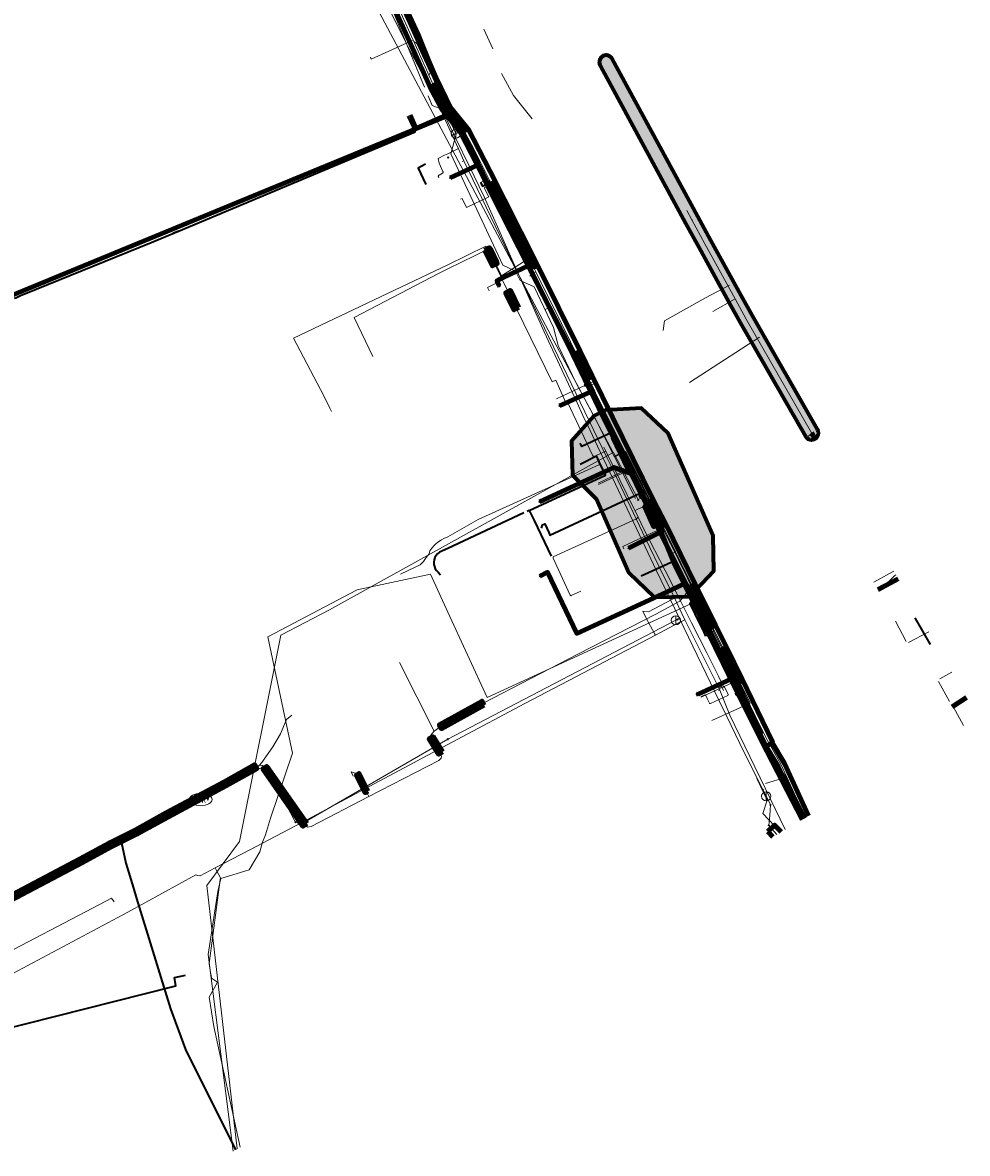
# Model space of a CAD drawing. Header units: metres. Extents: x 81432 to 82113, y 447367 to 448265.
# Tile 9 of 11: x 81908 to 82113, y 447692 to 447938. Entities that reach past the tile are written whole.
import ezdxf
from ezdxf.enums import TextEntityAlignment as Align
from ezdxf.lldxf.tags import DXFTag

# ---------------------------------------------------------------- set-up
doc = ezdxf.new("R2010")
doc.units = ezdxf.units.M
doc.linetypes.add('RI-OVERIG', pattern=[17, 5, -2, 2, -2, 0, -2, 2, -2])
doc.layers.get('0').update_dxf_attribs({"lineweight": 25})
for name, color, linetype, lineweight in [('B-WE-KL-DATA-G', 90, 'KL-DATA-N', 18), ('B-WE-KL-DATA_HULPSTUK-S', 90, 'Continuous', 25), ('B-WE-KL-DATA_KABELBED-G', 90, 'Continuous', 100), ('B-WE-KL-DATA_MANTELBUIS-G', 90, 'Continuous', 100), ('B-WE-KL-ET_LS-G', 190, 'KL-LS-N', 18), ('B-WE-KL-ET_MS-G', 130, 'KL-MS-N', 18), ('B-WE-KL-GAS_HD-G', 30, 'KL-GAS-HD-N', 18), ('B-WE-KL-GAS_LD-G', 50, 'KL-GAS-LD-N', 18), ('B-WE-KL-GAS_LD_MANTELBUIS-G', 50, 'Continuous', 100), ('B-WE-KL-OVERIG_MANTELBUIS-G', 8, 'Continuous', 100), ('B-WE-KL-WATER-G', 170, 'KL-WATER-N', 18), ('B-WE-KL-WATER-S', 170, 'Continuous', 25), ('B-WE-KL-WATER_HULPSTUK-S', 170, 'Continuous', 25), ('B-WE-KL-WATER_MANTELBUIS-G', 170, 'Continuous', 100), ('B-WE-RI-DRUK-G', 210, 'RI-PERS', 18), ('B-WE-RI-PERSLEIDING_HULPSTUK-S', 210, 'Continuous', 25), ('B-WE-RI-VRIJVERVAL-G', 210, 'RI-OVERIG', 18), ('V-WE-KL-ET_LS-G', 190, 'KL-LS-V', 35), ('V-WE-KL-GAS_HD-G', 30, 'KL-GAS-HD-V', 35), ('V-WE-KL-GAS_LD-G', 50, 'KL-GAS-LD-V', 35), ('V-WE-KL-WATER-G', 170, 'KL-WATER-V', 35)]:
    doc.layers.add(name, color=color, linetype=linetype, lineweight=lineweight)
doc.layers.add('B-WE-OG-INFO_EIS VOORZORGSMAATREGEL-GV', color=7, linetype='Continuous', lineweight=70, true_color=0xfa194b)
doc.layers.add('B-WE-OG-INFO_EIS VOORZORGSMAATREGEL-V', color=7, linetype='Continuous', lineweight=18, true_color=0xfa194b, transparency=0.8)
doc.styles.add('NLCS-ISO', font='NLCS-ISO.ttf')
doc.styles.get("Standard").update_dxf_attribs({"font": 'NLCS-ISO.ttf'})
tags = doc.linetypes.add('KL-DATA-N', pattern='A,4,-1,[101,NLCS.shx,S=0.5,R=0,X=0,Y=0],-1,4,-1,["D",Standard,S=1,R=0,X=-0.25,Y=-0.5],-1.5', length=12.5).pattern_tags.tags
tags[18] = DXFTag(74, 10)
tags = doc.linetypes.add('KL-GAS-HD-N', pattern='A,4,-1,[69,NLCS.shx,S=0.5,R=0,X=0,Y=0],-1,4,-1,["H",Standard,S=1,R=0,X=0,Y=-0.5],-2', length=13).pattern_tags.tags
tags[18] = DXFTag(74, 10)
tags = doc.linetypes.add('KL-GAS-HD-V', pattern='A,2,[24,NLCS.shx,S=0.5,R=0,X=0,Y=0],2,-1,[69,NLCS.shx,S=0.5,R=0,X=0,Y=0],-1,2,[24,NLCS.shx,S=0.5,R=0,X=0,Y=0],2,-1,["H",Standard,S=1,R=0,X=0,Y=-0.5],-2', length=13).pattern_tags.tags
tags[34] = DXFTag(74, 10)
tags = doc.linetypes.add('KL-GAS-LD-N', pattern='A,4,-1,[69,NLCS.shx,S=0.5,R=0,X=0,Y=0],-1,4,-1,["L",Standard,S=1,R=0,X=0.25,Y=-0.5],-2', length=13).pattern_tags.tags
tags[18] = DXFTag(74, 10)
tags = doc.linetypes.add('KL-GAS-LD-V', pattern='A,2,[24,NLCS.shx,S=0.5,R=0,X=0,Y=0],2,-1,[69,NLCS.shx,S=0.5,R=0,X=0,Y=0],-1,2,[24,NLCS.shx,S=0.5,R=0,X=0,Y=0],2,-1,["L",Standard,S=1,R=0,X=0.25,Y=-0.5],-2', length=13).pattern_tags.tags
tags[34] = DXFTag(74, 10)
tags = doc.linetypes.add('KL-LS-N', pattern='A,4,-1,[103,NLCS.shx,S=0.75,R=0,X=0,Y=0],-1,4,-1,["L",Standard,S=1,R=0,X=0,Y=-0.5],-2', length=13).pattern_tags.tags
tags[18] = DXFTag(74, 10)
tags = doc.linetypes.add('KL-LS-V', pattern='A,2,[24,NLCS.shx,S=0.5,R=0,X=0,Y=0],2,-1,[103,NLCS.shx,S=0.75,R=0,X=0,Y=0],-1,2,[24,NLCS.shx,S=0.5,R=0,X=0,Y=0],2,-1,["L",Standard,S=1,R=0,X=0,Y=-0.5],-2', length=13).pattern_tags.tags
tags[34] = DXFTag(74, 10)
tags = doc.linetypes.add('KL-MS-N', pattern='A,4,-1,[103,NLCS.shx,S=0.75,R=0,X=0,Y=0],-1,4,-1,["M",Standard,S=1,R=0,X=0,Y=-0.5],-2', length=13).pattern_tags.tags
tags[18] = DXFTag(74, 10)
doc.linetypes.add('KL-WATER-N', pattern='A,7,-0.5,[168,NLCS.shx,S=0.75,R=0,X=0.75,Y=0],-2', length=9.5)
doc.linetypes.add('KL-WATER-V', pattern='A,3.5,[24,NLCS.shx,S=0.5,R=0,X=0,Y=0],3.5,-0.5,[168,NLCS.shx,S=0.75,R=0,X=0.75,Y=0],-2', length=9.5)
tags = doc.linetypes.add('RI-PERS', pattern='A,7,-2,["P",Standard,S=1.8,R=0,X=-0.5,Y=-0.9],-2,7,-2,[102,NLCS.shx,S=1,R=180,X=0,Y=0],-2', length=22).pattern_tags.tags
tags[6] = DXFTag(74, 10)

# ---------------------------------------------------------------- blocks, each defined once
blk = doc.blocks.new('SKL-WTB_HULP_MOF-SO')
at = {"linetype": 'ByBlock', "lineweight": 18}
h = blk.add_hatch(color=0, dxfattribs=at)
h.dxf.hatch_style = 1
h.paths.add_polyline_path([(-0.5625, 0, 1), (0.5625, 0, 1)])
at = {"color": 0, "linetype": 'ByBlock', "lineweight": 18}
blk.add_circle((0, 0), 0.5625, dxfattribs=at)
at = {"color": 0, "linetype": 'ByBlock', "lineweight": 18, "style": 'NLCS-ISO', "flags": 1}
for tag, p in [('TYPE', (1.5, 0)), ('OMSCHRIJVING', (1.5, -3)), ('LABEL', (1.5, -1.5))]:
    blk.add_attdef(tag, p, '', height=1, dxfattribs=at)
blk = doc.blocks.new('SKL-WTB_HULP_OVERIG-SO')
at = {"color": 0, "linetype": 'ByBlock', "lineweight": 18}
for points in [[(-0.14, 0.14), (0.14, -0.14)], [(0.14, 0.14), (-0.14, -0.14)]]:
    blk.add_lwpolyline(points, dxfattribs=at)
at = {"color": 0, "linetype": 'ByBlock', "lineweight": 18, "style": 'NLCS-ISO', "flags": 1}
for tag, p in [('TYPE', (1.5, 0)), ('OMSCHRIJVING', (1.5, -3)), ('LABEL', (1.5, -1.5))]:
    blk.add_attdef(tag, p, '', height=1, dxfattribs=at)
blk = doc.blocks.new('SKL-WATER_BRANDKRAAN_BRANDPUT-SO')
at = {"color": 0, "linetype": 'ByBlock', "lineweight": 18}
blk.add_ellipse((0, 0), major_axis=(2.5, 0), ratio=0.54, dxfattribs=at)
at = {"color": 0, "linetype": 'ByBlock', "lineweight": 18, "style": 'NLCS-ISO'}
blk.add_text('bk', height=1.5, dxfattribs=at).set_placement((0.16, 0), align=Align.MIDDLE_CENTER)
blk = doc.blocks.new('SKL-WTB_HULP_AFSLUITER-SO')
at = {"color": 0, "linetype": 'ByBlock', "lineweight": 18}
blk.add_lwpolyline([(0, 0.8), (0, -0.8)], dxfattribs=at)
blk.add_circle((0, 0), 1, dxfattribs=at)
at = {"color": 0, "linetype": 'ByBlock', "lineweight": 18, "style": 'NLCS-ISO', "flags": 1}
for tag, p in [('TYPE', (1.5, 0)), ('OMSCHRIJVING', (1.5, -3)), ('LABEL', (1.5, -1.5))]:
    blk.add_attdef(tag, p, '', height=1, dxfattribs=at)
blk = doc.blocks.new('SRI-HULP_OVERIG-SO')
at = {"color": 0, "linetype": 'ByBlock', "lineweight": 18}
for points in [[(-0.14, 0.14), (0.14, -0.14)], [(0.14, 0.14), (-0.14, -0.14)]]:
    blk.add_lwpolyline(points, dxfattribs=at)
at = {"color": 0, "linetype": 'ByBlock', "lineweight": 18, "style": 'NLCS-ISO', "flags": 1}
for tag, p in [('TYPE', (1.5, 0)), ('OMSCHRIJVING', (1.5, -3)), ('LABEL', (1.5, -1.5))]:
    blk.add_attdef(tag, p, '', height=1, dxfattribs=at)

msp = doc.modelspace()

# ---------------------------------------------------------------- hatches: boundary and pattern name
at = {"layer": 'B-WE-OG-INFO_EIS VOORZORGSMAATREGEL-V'}
for points in [[(82079.05, 447847.26), (82079.23, 447847.28), (82079.42, 447847.34), (82079.59, 447847.41), (82079.75, 447847.51), (82079.9, 447847.62), (82080.04, 447847.76), (82080.15, 447847.91), (82080.25, 447848.07), (82080.33, 447848.24), (82080.38, 447848.43), (82080.41, 447848.61), (82080.41, 447848.8), (82080.39, 447848.99), (82080.35, 447849.18), (82080.29, 447849.36), (82080.22, 447849.5), (82066.07, 447874.16), (82063.63, 447878.58), (82063.63, 447878.58), (82057.07, 447890.49), (82054.23, 447895.71), (82035.67, 447929.91), (82035.57, 447930.07), (82035.52, 447930.13), (82035.45, 447930.21), (82035.32, 447930.34), (82035.32, 447930.34), (82035.16, 447930.45), (82035, 447930.55), (82034.82, 447930.62), (82034.67, 447930.65), (82034.64, 447930.66), (82034.45, 447930.69), (82034.45, 447930.69), (82034.26, 447930.69), (82034.07, 447930.66), (82033.89, 447930.61), (82033.71, 447930.54), (82033.55, 447930.45), (82033.39, 447930.34), (82033.26, 447930.21), (82033.14, 447930.06), (82033.04, 447929.9), (82032.96, 447929.73), (82032.9, 447929.55), (82032.87, 447929.36), (82032.86, 447929.17), (82032.87, 447928.98), (82032.91, 447928.8), (82032.97, 447928.62), (82033.04, 447928.47), (82051.59, 447894.28), (82054.43, 447889.06), (82054.43, 447889.05), (82061, 447877.13), (82063.45, 447872.7), (82063.46, 447872.68), (82077.61, 447848), (82077.72, 447847.85), (82077.84, 447847.7), (82077.98, 447847.57), (82078.14, 447847.47), (82078.31, 447847.38), (82078.48, 447847.31), (82078.67, 447847.27), (82078.86, 447847.25)], [(82034.13, 447853.64), (82031.73, 447852.44), (82026.81, 447846.93), (82027.02, 447839.54), (82032.24, 447834.32), (82039.25, 447818.38), (82044.77, 447813.08), (82052.42, 447813.24), (82057.72, 447818.77), (82057.56, 447826.42), (82047.76, 447848.72), (82042, 447854.11)]]:
    msp.add_hatch(color=256, dxfattribs=at).paths.add_polyline_path(points)

# ---------------------------------------------------------------- linework, layer by layer
at = {"layer": 'B-WE-KL-DATA-G', "flags": 128}
for points in [[(81963.6, 448000), (81986.1, 447955), (81982.4, 447951.2), (81986, 447943.3), (81987.4, 447941.9), (81994.9, 447923.8)], [(81995.7, 447921.9), (81996.6, 447919.8)], [(81996, 447921.2), (81996.6, 447919.8)], [(81996.6, 447919.8), (81999.4, 447918.7)], [(81999.4, 447918.7), (82000, 447917.4)], [(82000, 447917.4), (82001.8, 447913.6), (82000.6, 447909.3), (82002.2, 447905.9), (82011.9, 447885.1)], [(82011.9, 447885.1), (82014.7, 447883.8), (82015.7, 447881.8), (82018.7, 447880.4), (82022.9, 447871.6), (82023.9, 447867.7), (82027.8, 447859.5), (82031.7, 447852.4)], [(82031.7, 447852.4), (82040.7, 447834.5)], [(82035.4, 447848.3), (82037.2, 447844.2)], [(82078.2, 447848.01), (82079.48, 447848.84)], [(82035.4, 447847.5), (82038.7, 447840.7), (82032.6, 447837.8)], [(82036.1, 447843.7), (82037.2, 447844.2)], [(82036.2, 447843.5), (82038.6, 447844.7), (82065.6, 447790.1)], [(82048.4, 447822.4), (82049.4, 447822.9), (82038.6, 447844.7), (82036.2, 447843.5)], [(82000, 447826.2), (82006.6, 447829.9), (82030.4, 447840.7), (82032.9, 447841.9)], [(82053.5, 447816.3), (82042.4, 447838.7), (82041.1, 447838.1), (82052.2, 447815.6), (82053.5, 447816.3)], [(81989.7, 447818.1), (81992.9, 447819.6), (81994, 447820.1), (81994.7, 447820.8), (81995.3, 447821.7), (81995.9, 447822.5), (81996.1, 447823.1), (81996.5, 447823.7), (81997, 447824.3), (81997.3, 447824.6), (81997.8, 447825), (81998.4, 447825.4), (81998.6, 447825.5), (81999.1, 447825.8), (82000, 447826.2)], [(82048.4, 447822.4), (82049.4, 447822.9)], [(81960.9, 447804.5), (81980.3, 447814.7), (81996.2, 447818.1)], [(81996.2, 447818.1), (82000, 447809.8)], [(82093.31, 447814.72), (82097.72, 447817.08)], [(82000, 447809.8), (82008.5, 447791.3), (82054.6, 447812.5)], [(81953.39, 447692.86), (81948, 447735.5), (81950.1, 447749.2), (81950.7, 447752), (81956.9, 447753.9), (81959.2, 447757.8), (81959.8, 447759.9), (81960.4, 447761.5), (81961.5, 447765.1), (81966.3, 447779.2), (81960.9, 447804.5)], [(82057.3, 447786.3), (82065.6, 447790.1)]]:
    msp.add_lwpolyline(points, dxfattribs=at)
at = {"layer": 'B-WE-KL-DATA_KABELBED-G', "flags": 128}
for points in [[(81956.47, 448021.22), (81966.16, 448001.16), (81966.71, 448000), (81967.32, 447998.68), (81986.17, 447958.55), (81985.84, 447954.45), (81988.63, 447946.02), (81988.85, 447945.37), (81993.65, 447935.04), (81998.98, 447921.77), (82000, 447919.72), (82000.87, 447917.98)], [(82003.15, 447913.39), (81999.91, 447919.9)], [(81880.12, 447868.22), (81986.72, 447912.12), (81998.48, 447916.97), (82000, 447917.61), (82000.87, 447917.98)], [(82000.87, 447917.98), (82005.87, 447907.93), (82006.41, 447906.83), (82009.47, 447900.6), (82017.45, 447885)], [(82006.41, 447906.83), (82000.49, 447904.07)], [(82008.94, 447901.68), (82009.47, 447900.6), (82011.19, 447897.24)], [(82016.53, 447886.79), (82013.72, 447892.29)], [(82017.45, 447885), (82011.15, 447882.02), (82010.63, 447881.76), (82011.13, 447880.67), (82011.17, 447880.58)], [(82017.45, 447885), (82018.03, 447883.86), (82029.98, 447860.43), (82040.12, 447839.78)], [(82029.76, 447860.87), (82027.83, 447864.65)], [(82031.29, 447857.76), (82024.24, 447854.62)], [(82040.12, 447839.78), (82035.98, 447841.24), (82019.9, 447833.79)], [(82040.12, 447839.78), (82046.26, 447827.29), (82046.28, 447827.25), (82049.03, 447820.53), (82051.28, 447815.95)], [(82045.53, 447828.77), (82043.76, 447832.38)], [(82046.26, 447827.29), (82039.22, 447823.68)], [(82046.5, 447813.74), (82027.98, 447805.2), (82021.65, 447818.48), (82019.94, 447817.65)], [(82093.31, 447814.72), (82097.72, 447817.08)], [(82051.28, 447815.95), (82046.5, 447813.74)], [(82051.28, 447815.95), (82061.38, 447795.31), (82061.51, 447795.04), (82062.93, 447792.21), (82062.93, 447792.2), (82069.2, 447779.62), (82076.91, 447764.81)], [(82060.29, 447797.55), (82061.51, 447795.04), (82062.44, 447793.18)], [(82062.93, 447792.2), (82062.93, 447792.21), (82061.39, 447795.31), (82061.38, 447795.31), (82054.31, 447792.04), (82054.43, 447791.77)], [(82109.47, 447789.3), (82112.53, 447791.3)], [(82069.2, 447779.62), (82071.5, 447775.19)]]:
    msp.add_lwpolyline(points, dxfattribs=at)
at = {"layer": 'B-WE-KL-DATA_MANTELBUIS-G', "flags": 128}
for points in [[(82003.15, 447913.39), (81999.91, 447919.9)], [(82008.94, 447901.68), (82009.47, 447900.6), (82011.19, 447897.24)], [(82016.53, 447886.79), (82013.72, 447892.29)], [(82029.76, 447860.87), (82027.83, 447864.65)], [(82045.53, 447828.77), (82043.76, 447832.38)], [(82060.29, 447797.55), (82061.51, 447795.04), (82062.44, 447793.18)], [(82069.2, 447779.62), (82071.5, 447775.19)]]:
    msp.add_lwpolyline(points, dxfattribs=at)
at = {"layer": 'B-WE-KL-ET_LS-G', "flags": 128}
for points in [[(82041.4, 447835.01), (82041.51, 447835.07), (82041.9, 447835.24), (82042.29, 447835.41), (82042.85, 447835.67), (82042.57, 447836.22), (82034.01, 447853.49), (82032.06, 447857.43), (82031.21, 447859.14), (82030.46, 447860.65), (82024.67, 447872.46), (82019.09, 447883.7), (82018.82, 447884.24), (82011.45, 447898.9), (82009.06, 447903.59), (82007.52, 447906.62), (82005.47, 447910.64), (82003.56, 447914.24), (81999.51, 447919.28), (81996.9, 447924.1), (81992.6, 447933.69), (81992.48, 447933.96), (81989.17, 447941.34), (81985.78, 447949.48), (81983.88, 447954.26), (81985.41, 447957.54), (81982.66, 447965.01), (81981.04, 447968.43), (81979.65, 447971.38), (81979.63, 447971.41), (81979.61, 447971.44), (81979.59, 447971.47), (81979.57, 447971.5), (81979.54, 447971.52), (81979.51, 447971.54), (81979.48, 447971.56), (81979.45, 447971.58), (81979.42, 447971.59), (81979.38, 447971.6), (81979.35, 447971.61), (81979.32, 447971.61), (81979.28, 447971.61), (81979.24, 447971.61), (81979.21, 447971.6), (81979.18, 447971.6), (81979.14, 447971.58), (81979.11, 447971.57), (81977.49, 447970.76), (81975.37, 447969.7), (81971.36, 447966.28), (81969.45, 447965.09), (81969.56, 447965.14)], [(81992.48, 447933.96), (81992.13, 447933.8)], [(81992.13, 447933.8), (81987.21, 447931.57), (81983.38, 447929.84), (81983.18, 447930.29)], [(81992.6, 447933.69), (81993.29, 447933.27), (81996.15, 447926.96), (81995.83, 447926.31)], [(82018.31, 447916.89), (82014.26, 447921.93), (82011.65, 447926.75)], [(82007.52, 447906.62), (82007.25, 447906.07), (82008.44, 447903.79), (82007.11, 447903.11)], [(82008.19, 447902.07), (82007.89, 447901.93), (82008.88, 447899.97), (82004.02, 447897.65), (82003.07, 447899.63), (82002.71, 447899.46)], [(82008.19, 447902.07), (82008.99, 447902.45), (82009.06, 447903.59)], [(81983.74, 447865.33), (81979.69, 447873.79), (81998.11, 447883.4), (82000, 447884.33), (82008.86, 447888.69), (82011.65, 447882.81), (82016.39, 447885.85), (82016.68, 447885.99)], [(82018.82, 447884.24), (82019.15, 447884.4), (82018.07, 447886.65), (82016.68, 447885.99)], [(82019.09, 447883.7), (82018.24, 447883.29), (82017.76, 447882.76)], [(82022.02, 447875.96), (82021.13, 447875.54)], [(82030.91, 447859.56), (82029.74, 447859.04), (82023.59, 447856.1)], [(82032.06, 447857.43), (82031.6, 447857.71), (82030.84, 447859.17), (82029.94, 447858.77)], [(82031.21, 447859.14), (82031.69, 447859.35), (82031.49, 447859.81), (82030.91, 447859.56)], [(82041.6, 447834.56), (82041.72, 447834.61), (82041.83, 447835.4), (82042.35, 447835.63), (82039.75, 447840.87), (82036.81, 447839.47)], [(82036.81, 447839.47), (82032.68, 447837.5)], [(82041.55, 447834.67), (82041.67, 447834.73), (82042.12, 447834.76), (82042.18, 447834.79), (82043.1, 447833), (82045.11, 447828.6), (82046.33, 447826.59), (82052.15, 447815.12), (82051.72, 447813.9), (82050.35, 447812.24), (82045.13, 447809.4), (82028.32, 447800.78), (82007.64, 447790.08), (81998.31, 447784.9), (81997.02, 447784), (81996.95, 447783.95), (81996.26, 447783.09), (81996.35, 447782.57), (81998.4, 447779.24), (81998.58, 447778.52), (81998.56, 447778.16), (81998, 447777.64), (81982.83, 447769.79), (81970.32, 447763.32), (81969.5, 447763.19), (81968.95, 447763.66), (81960.29, 447776.05), (81959.75, 447776.53), (81959.11, 447776.63), (81958.39, 447776.33), (81951.65, 447772.53), (81947.58, 447770.36), (81939.03, 447765.8), (81932.41, 447762.13), (81926.78, 447759.34), (81920.37, 447755.83), (81897.99, 447744.02), (81895.75, 447742.85), (81893.9, 447741.95), (81893.32, 447741.71), (81893.1, 447742.16), (81892.63, 447742.23), (81892.58, 447742.34)], [(82040.55, 447831.85), (82041.08, 447832.08), (82043.45, 447833.17), (82042.72, 447834.53)], [(82077.58, 447765.2), (82072.36, 447776.66), (82068.91, 447782.79), (82066.75, 447787.2), (82065.6, 447789.54), (82063.33, 447794.18), (82062.65, 447795.57), (82057.65, 447805.71), (82050.09, 447821.02), (82047.01, 447827.26), (82046.88, 447827.53), (82043.37, 447834.61), (82042.92, 447835.51), (82041.97, 447835.08), (82041.57, 447834.95), (82041.45, 447834.9)], [(82042.72, 447834.53), (82042.69, 447834.59), (82042.46, 447835.11), (82042.04, 447834.92), (82041.77, 447834.5), (82041.65, 447834.45)], [(82042.58, 447833.87), (82043.67, 447834.37), (82044.03, 447833.58), (82044.22, 447833.11), (82044.26, 447832.99), (82043.18, 447832.49)], [(82045.39, 447827.51), (82037.94, 447824.09), (82038.19, 447823.54)], [(82045.39, 447827.51), (82046.14, 447827.85), (82047.01, 447827.26)], [(82093.36, 447814.63), (82094.24, 447815.11), (82096.99, 447817.79), (82097.24, 447817.93)], [(82057.65, 447805.71), (82056.55, 447805.2), (82056.01, 447804.58)], [(81997.02, 447784), (81989.5, 447798.93)], [(82061.86, 447794.55), (82055.41, 447791.57)], [(82062.4, 447794.79), (82061.86, 447794.55)], [(82063.33, 447794.18), (82063.63, 447794.44), (82063.46, 447794.82), (82062.96, 447794.59), (82062.8, 447794.97), (82062.4, 447794.79)], [(82055.41, 447791.57), (82054.96, 447791.36)], [(82109.54, 447789.45), (82112.62, 447791.15)], [(81947.87, 447768.97), (81948.23, 447770.26), (81958.57, 447775.97), (81959.61, 447777.21), (81962.04, 447780.56), (81963.7, 447783.43), (81965, 447786.55), (81966.1, 447787.47)], [(82066.75, 447787.2), (82066.25, 447786.97), (82065.44, 447787.24)], [(81982.83, 447769.79), (81980.36, 447774.75), (81979.04, 447775.15)], [(81979.04, 447775.15), (81979.43, 447774.23)], [(82068.89, 447772.66), (82073.18, 447773.94), (82073.24, 447773.96)], [(81947.58, 447770.36), (81947.87, 447768.97)], [(82076.79, 447764.74), (82076.7, 447764.92), (82077.52, 447765.34)], [(81878.59, 447721.12), (81878.34, 447722.27), (81901.12, 447734.19), (81924.4, 447746.36), (81926.99, 447747.72)], [(81926.99, 447747.72), (81927.6, 447746.92)]]:
    msp.add_lwpolyline(points, dxfattribs=at)
at = {"layer": 'B-WE-KL-ET_MS-G', "flags": 128}
msp.add_lwpolyline([(82077.45, 447765.13), (82065.15, 447789.33), (82046.19, 447827.21), (82033.39, 447853.22), (82010.02, 447900.86), (82000, 447921.5), (81993.47, 447934.96), (81987.95, 447947.61), (81989.52, 447951.17), (81986.34, 447958.82), (81983.89, 447963.98), (81982.1, 447968.14)], dxfattribs=at)
at = {"layer": 'B-WE-KL-GAS_HD-G', "flags": 128}
for points in [[(82002.29, 447910.42), (81991.47, 447934.05), (81988.82, 447939.22)], [(81997.91, 447908.31), (81999.25, 447908.98), (82000, 447909.33), (82001.3, 447909.95)], [(82002.16, 447910.36), (82001.3, 447909.95)], [(82002.29, 447910.42), (82002.16, 447910.36)], [(82003.47, 447907.79), (82002.29, 447910.42)], [(82003.47, 447907.79), (82003.12, 447907.63)], [(82046.73, 447817.84), (82042.91, 447825.81), (82035.56, 447841.22), (82035.44, 447841.48), (82034.57, 447843.28), (82003.47, 447907.79)], [(82048.23, 447814.91), (82046.73, 447817.84)], [(82051.4, 447808.19), (82048.23, 447814.91)], [(82044.9, 447805.08), (82042.94, 447808.67), (82042.31, 447810.02)], [(82050.07, 447807.49), (82045.05, 447804.81)], [(82051.4, 447808.19), (82050.07, 447807.49)], [(82058.81, 447793.4), (82058.65, 447793.72), (82051.4, 447808.19)], [(82045.05, 447804.81), (82016.73, 447790.03), (82002.01, 447782.18), (81968.28, 447764.17), (81957, 447758.23), (81949.48, 447754.32)], [(82045.05, 447804.81), (82044.9, 447805.08)], [(82058.99, 447792.9), (82058.74, 447792.79)], [(82058.81, 447793.4), (82058.96, 447793.46)], [(82058.99, 447792.9), (82058.81, 447793.4)], [(82058.96, 447793.46), (82059.4, 447793.67), (82059.52, 447793.47)], [(82058.99, 447792.9), (82061.16, 447787.48), (82073.22, 447762.66)], [(82059.52, 447793.47), (82059.8, 447792.84)], [(81804.96, 447678.63), (81829.39, 447691.51), (81896.85, 447726.73), (81930.52, 447744.72), (81945.28, 447752.81), (81945.72, 447752.67)], [(81945.72, 447752.67), (81946.14, 447752.58), (81946.26, 447752.63)], [(81949.48, 447754.32), (81946.26, 447752.63)], [(81950.12, 447753.11), (81949.69, 447753.91), (81949.48, 447754.32)], [(81950.59, 447751.78), (81950.64, 447752.16), (81950.12, 447753.11)], [(81950.59, 447751.78), (81948.17, 447733.55), (81948.46, 447731.64)], [(81948.66, 447730.5), (81948.67, 447730.4), (81949.98, 447729.49), (81948.21, 447726.27), (81949.23, 447719.87), (81954.89, 447693.73)], [(81948.46, 447731.64), (81948.52, 447731.31)], [(81948.52, 447731.31), (81948.66, 447730.5)]]:
    msp.add_lwpolyline(points, dxfattribs=at)
at = {"layer": 'B-WE-KL-GAS_LD-G', "flags": 128}
for points in [[(81998.04, 447904.12), (81997.95, 447904.29), (81997.93, 447904.35), (81997.92, 447904.41), (81997.92, 447904.47), (81997.93, 447904.52), (81997.96, 447904.58), (81997.99, 447904.63), (81998.03, 447904.67), (81998.08, 447904.7), (81998.8, 447905.07), (81998.85, 447905.1), (81998.89, 447905.14), (81998.93, 447905.19), (81998.95, 447905.24), (81998.96, 447905.3), (81998.96, 447905.35), (81998.96, 447905.41), (81998.93, 447905.47), (81998.07, 447907.28), (81998.07, 447907.28), (81997.91, 447908.31)], [(82011.53, 447882.5), (82008.24, 447889.23), (82000, 447885.22), (81966.48, 447869.32), (81973.04, 447856.8)], [(82011.84, 447881.87), (82011.53, 447882.5)], [(82011.84, 447881.87), (82008.6, 447880.32), (82008.99, 447879.54)], [(82025.61, 447855.23), (82023.39, 447860.14), (82022.63, 447859.78), (82011.84, 447881.87)], [(82052.4, 447859.67), (82067.61, 447869.51)], [(81974.74, 447853.41), (81974.4, 447854.09), (81973.04, 447856.8)], [(82025.61, 447855.23), (82024.24, 447854.62)], [(82031.4, 447843.89), (82026.01, 447855.25), (82026, 447855.27), (82025.99, 447855.28), (82025.98, 447855.29), (82025.98, 447855.3), (82025.96, 447855.3), (82025.96, 447855.31), (82025.94, 447855.32), (82025.93, 447855.33), (82025.92, 447855.33), (82025.91, 447855.33), (82025.89, 447855.34), (82025.88, 447855.34), (82025.87, 447855.34), (82025.85, 447855.34), (82025.84, 447855.34), (82025.83, 447855.33), (82025.82, 447855.33), (82025.8, 447855.32), (82025.61, 447855.23)], [(82033.85, 447845.63), (82034.23, 447844.9), (82038.84, 447835.45), (82041.26, 447830.46), (82042.6, 447827.69), (82047.18, 447818.86), (82049.96, 447813.26)], [(82034.23, 447844.9), (82034.22, 447844.85), (82034.21, 447844.84), (82034.21, 447844.82), (82034.2, 447844.8), (82034.19, 447844.79), (82034.18, 447844.77), (82034.17, 447844.76), (82034.15, 447844.75), (82034.14, 447844.74), (82034.13, 447844.73), (82034.11, 447844.72), (82031.7, 447843.61), (82031.69, 447843.6), (82031.68, 447843.6), (82031.66, 447843.59), (82031.65, 447843.59), (82031.64, 447843.59), (82031.62, 447843.59), (82031.61, 447843.59), (82031.6, 447843.6), (82031.59, 447843.6), (82031.57, 447843.61), (82031.56, 447843.61), (82031.55, 447843.62), (82031.54, 447843.63), (82031.53, 447843.64), (82031.52, 447843.65), (82031.51, 447843.66), (82031.51, 447843.67), (82031.5, 447843.68), (82031.4, 447843.89)], [(82041.26, 447830.46), (82041.25, 447830.44), (82041.23, 447830.39), (82041.21, 447830.34), (82041.18, 447830.3), (82041.15, 447830.26), (82041.11, 447830.22), (82041.07, 447830.18), (82041.03, 447830.15), (82040.98, 447830.12), (82040.93, 447830.09), (82022.88, 447821.8), (82022.87, 447821.79), (82022.87, 447821.78), (82022.86, 447821.78), (82022.85, 447821.77), (82022.84, 447821.76), (82022.83, 447821.75), (82022.83, 447821.74), (82022.82, 447821.73), (82022.82, 447821.72), (82022.81, 447821.71), (82022.81, 447821.7), (82022.81, 447821.69), (82022.81, 447821.68), (82022.81, 447821.67), (82022.81, 447821.66), (82022.81, 447821.65), (82022.82, 447821.64), (82022.82, 447821.62), (82022.87, 447821.51)], [(82022.87, 447821.51), (82026.56, 447813.49), (82026.56, 447813.47), (82026.57, 447813.46), (82026.58, 447813.45), (82026.59, 447813.44), (82026.6, 447813.43), (82026.61, 447813.43), (82026.62, 447813.42), (82026.63, 447813.41), (82026.64, 447813.41), (82026.65, 447813.41), (82026.67, 447813.4), (82026.68, 447813.4), (82026.69, 447813.4), (82026.71, 447813.4), (82026.72, 447813.4), (82026.73, 447813.41), (82026.74, 447813.41), (82026.76, 447813.41), (82028.82, 447814.38)], [(82093.55, 447814.28), (82097.93, 447816.72)], [(82042.31, 447810.02), (82043.5, 447809.91), (82049.96, 447813.26)], [(82049.96, 447813.26), (82052.84, 447807.48), (82056.2, 447801), (82058.74, 447795.95), (82059.8, 447793.63), (82059.88, 447793.47)], [(82056.29, 447791.1), (82055.99, 447791.77), (82055.99, 447791.78), (82055.98, 447791.8), (82055.97, 447791.81), (82055.96, 447791.82), (82055.96, 447791.83), (82055.94, 447791.83), (82055.93, 447791.84), (82055.92, 447791.85), (82055.91, 447791.85), (82055.9, 447791.86), (82055.88, 447791.86), (82055.87, 447791.86), (82055.86, 447791.86), (82055.84, 447791.86), (82055.83, 447791.86), (82055.82, 447791.86), (82055.8, 447791.85), (82055.79, 447791.85), (82054.92, 447791.44)], [(82059.8, 447793.63), (82059.88, 447793.67), (82059.9, 447793.67), (82059.91, 447793.67), (82059.92, 447793.68), (82059.93, 447793.68), (82059.94, 447793.68), (82059.95, 447793.68), (82059.96, 447793.68), (82059.97, 447793.67), (82059.98, 447793.67), (82059.99, 447793.67), (82060, 447793.66), (82060.01, 447793.66), (82060.02, 447793.65), (82060.03, 447793.64), (82060.04, 447793.63), (82060.05, 447793.62), (82060.05, 447793.61), (82060.06, 447793.6), (82060.84, 447791.95), (82060.84, 447791.93), (82060.84, 447791.92), (82060.85, 447791.91), (82060.85, 447791.9), (82060.85, 447791.89), (82060.85, 447791.88), (82060.85, 447791.87), (82060.84, 447791.86), (82060.84, 447791.85), (82060.84, 447791.84), (82060.83, 447791.83), (82060.82, 447791.82), (82060.82, 447791.81), (82060.81, 447791.8), (82060.8, 447791.79), (82060.79, 447791.78), (82060.78, 447791.78), (82060.77, 447791.77), (82056.96, 447790.01), (82056.94, 447790.01), (82056.93, 447790.01), (82056.92, 447790), (82056.9, 447790), (82056.89, 447790), (82056.88, 447790), (82056.87, 447790), (82056.85, 447790.01), (82056.84, 447790.01), (82056.83, 447790.01), (82056.82, 447790.02), (82056.8, 447790.03), (82056.79, 447790.04), (82056.79, 447790.04), (82056.78, 447790.05), (82056.77, 447790.07), (82056.76, 447790.08), (82056.76, 447790.09), (82056.29, 447791.1)], [(82109.43, 447789.38), (82112.62, 447791.15)]]:
    msp.add_lwpolyline(points, dxfattribs=at)
at = {"layer": 'B-WE-KL-GAS_LD_MANTELBUIS-G', "flags": 128}
for points in [[(82007.97, 447888.41), (82009.05, 447888.94), (82010.74, 447885.49), (82009.66, 447884.96), (82007.97, 447888.41)], [(82015.41, 447875.93), (82014.33, 447875.41), (82012.5, 447879.15), (82013.58, 447879.68), (82015.41, 447875.93)]]:
    msp.add_lwpolyline(points, dxfattribs=at)
at = {"layer": 'B-WE-KL-OVERIG_MANTELBUIS-G', "flags": 128}
for points in [[(82070.51, 447781.51), (82068.93, 447780.68), (82062.24, 447794.48), (82058.83, 447801.45), (82056.49, 447806.18), (82052.06, 447815.11), (82045.65, 447828.08), (82042.96, 447833.41), (82029.69, 447860.3), (82027.1, 447865.71), (82017.76, 447884.47), (82010.68, 447898.53), (82008.7, 447902.43), (82002.84, 447913.79), (81998.82, 447918.78), (81998.8, 447918.81), (81998.78, 447918.84), (81998.77, 447918.86), (81996.14, 447923.72), (81996.13, 447923.73), (81996.13, 447923.74), (81996.12, 447923.76), (81987.07, 447943.95)], [(81988.72, 447944.66), (81997.75, 447924.54), (82000.29, 447919.82), (82004.32, 447914.81), (82004.34, 447914.79), (82004.36, 447914.76), (82004.38, 447914.73), (82010.3, 447903.25), (82012.29, 447899.35), (82019.37, 447885.27), (82028.71, 447866.5), (82031.31, 447861.09), (82044.57, 447834.21), (82047.26, 447828.89), (82053.67, 447815.91), (82058.1, 447806.98), (82060.45, 447802.24), (82063.85, 447795.27), (82070.51, 447781.51)], [(82003.91, 447914.55), (82003.16, 447913.9), (81999.08, 447918.97), (81999.06, 447918.99), (81999.05, 447919.02), (81999.03, 447919.05), (81996.43, 447923.86), (81997.31, 447924.34), (81999.89, 447919.56), (82003.91, 447914.55)], [(82018.99, 447885.02), (82018.08, 447884.59), (82011, 447898.68), (82009.04, 447902.53), (82009.93, 447902.99), (82011.9, 447899.13), (82018.99, 447885.02)], [(82010.62, 447885.86), (82009.94, 447885.54), (82008.63, 447888.29), (82009.31, 447888.61), (82010.62, 447885.86)], [(82030.92, 447860.86), (82030.01, 447860.44), (82027.38, 447865.81), (82028.27, 447866.25), (82030.91, 447860.88), (82030.92, 447860.86)], [(82046.88, 447828.66), (82045.98, 447828.22), (82043.32, 447833.57), (82044.22, 447834.02), (82046.88, 447828.66)], [(82045.56, 447828.8), (82044.65, 447828.39), (82042.68, 447832.72), (82043.59, 447833.14), (82045.56, 447828.8)], [(82057.68, 447806.78), (82056.79, 447806.33), (82052.39, 447815.23), (82053.29, 447815.68), (82057.68, 447806.78)], [(82063.46, 447795.05), (82062.55, 447794.64), (82062.2, 447795.35), (82059.13, 447801.56), (82060.03, 447802.01), (82063.1, 447795.79), (82063.46, 447795.05)], [(82007.88, 447789.64), (81998.6, 447784.51), (81998.12, 447785.39), (82007.4, 447790.51), (82007.88, 447789.64)], [(81998.82, 447779.49), (81997.97, 447778.97), (81995.92, 447782.3), (81996.77, 447782.83), (81998.82, 447779.49)], [(82076.95, 447764.84), (82071.7, 447776.31), (82069.03, 447780.72), (82070.37, 447781.47), (82073.06, 447776.96), (82078.26, 447765.6)], [(81895.9, 447742.36), (81895.43, 447743.24), (81920.14, 447756.27), (81926.54, 447759.78), (81926.55, 447759.78), (81926.55, 447759.78), (81926.56, 447759.79), (81932.18, 447762.57), (81938.79, 447766.24), (81951.41, 447772.97), (81958.08, 447776.73), (81958.57, 447775.85), (81951.89, 447772.1), (81939.27, 447765.36), (81932.65, 447761.69), (81932.65, 447761.69), (81932.64, 447761.68), (81932.63, 447761.68), (81927.01, 447758.9), (81920.61, 447755.39), (81895.9, 447742.36)], [(81969.37, 447763.92), (81968.55, 447763.35), (81959.87, 447775.79), (81960.68, 447776.36), (81969.37, 447763.92)], [(81982.63, 447770.98), (81982.02, 447770.64), (81980.11, 447774.46), (81980.71, 447774.82), (81982.63, 447770.98)]]:
    msp.add_lwpolyline(points, dxfattribs=at)
at = {"layer": 'B-WE-KL-WATER-G', "flags": 128}
for points in [[(82001.31, 447913.5), (82000.51, 447915.15), (82000.49, 447915.17), (82000.17, 447915.78), (81993.48, 447928.5), (81991.32, 447932.61), (81990.74, 447933.72), (81989.05, 447937.12), (81981.74, 447951.78), (81974.39, 447966.86), (81974.14, 447967.48)], [(82001.31, 447913.5), (82001.72, 447913.68)], [(82001.31, 447913.5), (82005.1, 447905.71), (82005.71, 447904.48), (82007.9, 447899.98), (82018.23, 447876.67), (82020.9, 447870.66), (82028.06, 447855.22), (82029.31, 447852.51), (82029.74, 447851.6), (82030.27, 447850.47), (82031.94, 447846.95), (82032.46, 447845.87), (82042.19, 447825.37), (82045.3, 447818.82), (82050.28, 447808.48), (82058.96, 447790.44), (82060.52, 447787.18), (82063.36, 447781.32), (82068.37, 447771.23)], [(82001.72, 447913.68), (82002.21, 447913.9)], [(82051.82, 447897.01), (82052.91, 447894.99), (82055.75, 447889.77), (82062.32, 447877.86), (82064.76, 447873.42), (82078.91, 447848.75)], [(82052.91, 447894.99), (82053.02, 447894.92)], [(82062.32, 447877.86), (82057.48, 447875.11)], [(82080.08, 447847.8), (82080.03, 447847.77), (82079.57, 447847.51), (82079.32, 447847.99), (82078.91, 447848.75)], [(82096.77, 447818.75), (82095.81, 447818.22)], [(82095.81, 447818.22), (82092.42, 447816.33)], [(81999.97, 447782.28), (82049.46, 447808.05)], [(82049.46, 447808.05), (82050.28, 447808.48)], [(82111.84, 447790.44), (82109.54, 447789.17)], [(82112.74, 447790.94), (82111.84, 447790.44)], [(81955.15, 447773.72), (81959.12, 447775.91), (81959.72, 447776.11), (81960.22, 447776.04), (81960.71, 447775.9), (81961.1, 447775.4), (81966.66, 447764.74), (81966.95, 447764.25), (81967.46, 447764), (81968.01, 447763.88), (81968.5, 447764.04), (81999.97, 447782.28)], [(81955.15, 447773.72), (81946.34, 447769.16), (81919.67, 447755.18), (81912.07, 447751.08), (81892.74, 447740.78), (81866.08, 447726.79), (81859.96, 447723.59), (81847.79, 447717.23), (81840.5, 447713.34), (81822.03, 447703.75), (81773.25, 447678.08), (81769.74, 447676.23), (81725.4, 447652.5), (81707.96, 447643.44), (81699.01, 447638.81), (81694.54, 447636.46), (81662.57, 447619.63), (81653.27, 447614.64), (81645.84, 447611.39)], [(82068.36, 447766.1), (82069.32, 447768.99), (82067.02, 447773.75)], [(82069.08, 447769.85), (82068.37, 447771.23)], [(82069.98, 447763.1), (82069.64, 447763.55), (82069.83, 447765.69), (82070.03, 447767.97), (82069.77, 447768.48), (82069.08, 447769.85)], [(82068.36, 447766.1), (82072.19, 447762.06)], [(82068.36, 447766.1), (82072.19, 447762.06)], [(82071.39, 447761.6), (82070.2, 447762.88), (82069.98, 447763.1)]]:
    msp.add_lwpolyline(points, dxfattribs=at)
at = {"layer": 'B-WE-KL-WATER_MANTELBUIS-G', "flags": 128}
for points in [[(82080.08, 447847.8), (82080.03, 447847.77), (82079.57, 447847.51), (82079.32, 447847.99), (82078.91, 447848.75)], [(82072.32, 447762.14), (82070.88, 447763.61), (82069.46, 447762.23)], [(82069.46, 447762.23), (82070.52, 447761.09)]]:
    msp.add_lwpolyline(points, dxfattribs=at)
at = {"layer": 'B-WE-OG-INFO_EIS VOORZORGSMAATREGEL-GV', "flags": 128}
for points in [[(82079.05, 447847.26), (82079.23, 447847.28), (82079.42, 447847.34), (82079.59, 447847.41), (82079.75, 447847.51), (82079.9, 447847.62), (82080.04, 447847.76), (82080.15, 447847.91), (82080.25, 447848.07), (82080.33, 447848.24), (82080.38, 447848.43), (82080.41, 447848.61), (82080.41, 447848.8), (82080.39, 447848.99), (82080.35, 447849.18), (82080.29, 447849.36), (82080.22, 447849.5), (82066.07, 447874.16), (82063.63, 447878.58), (82063.63, 447878.58), (82057.07, 447890.49), (82054.23, 447895.71), (82035.67, 447929.91), (82035.57, 447930.07), (82035.52, 447930.13), (82035.45, 447930.21), (82035.32, 447930.34), (82035.32, 447930.34), (82035.16, 447930.45), (82035, 447930.55), (82034.82, 447930.62), (82034.67, 447930.65), (82034.64, 447930.66), (82034.45, 447930.69), (82034.45, 447930.69), (82034.26, 447930.69), (82034.07, 447930.66), (82033.89, 447930.61), (82033.71, 447930.54), (82033.55, 447930.45), (82033.39, 447930.34), (82033.26, 447930.21), (82033.14, 447930.06), (82033.04, 447929.9), (82032.96, 447929.73), (82032.9, 447929.55), (82032.87, 447929.36), (82032.86, 447929.17), (82032.87, 447928.98), (82032.91, 447928.8), (82032.97, 447928.62), (82033.04, 447928.47), (82051.59, 447894.28), (82054.43, 447889.06), (82054.43, 447889.05), (82061, 447877.13), (82063.45, 447872.7), (82063.46, 447872.68), (82077.61, 447848), (82077.72, 447847.85), (82077.84, 447847.7), (82077.98, 447847.57), (82078.14, 447847.47), (82078.31, 447847.38), (82078.48, 447847.31), (82078.67, 447847.27), (82078.86, 447847.25)], [(82034.13, 447853.64), (82031.73, 447852.44), (82026.81, 447846.93), (82027.02, 447839.54), (82032.24, 447834.32), (82039.25, 447818.38), (82044.77, 447813.08), (82052.42, 447813.24), (82057.72, 447818.77), (82057.56, 447826.42), (82047.76, 447848.72), (82042, 447854.11)]]:
    msp.add_lwpolyline(points, close=True, dxfattribs=at)
at = {"layer": 'B-WE-RI-DRUK-G', "flags": 128}
for points in [[(81927.45, 448074.02), (81961.02, 448011.6), (81983.85, 447942.35), (82035.84, 447844.51)], [(81927.45, 448074.02), (81961.02, 448011.6), (81983.85, 447942.35), (82035.84, 447844.51)], [(82046.71, 447870.97), (82046.97, 447873.02), (82055.92, 447878.08), (82061.12, 447880.81)], [(81954.79, 447760.06), (81963.71, 447804.8), (81974.29, 447810.32), (82035.88, 447844.46)], [(81954.79, 447760.06), (81963.71, 447804.8), (81974.29, 447810.32), (82035.88, 447844.46)], [(82035.91, 447844.49), (82041.3, 447834.24)], [(82035.91, 447844.49), (82041.3, 447834.24)], [(81954.79, 447760.05), (81947.66, 447750.5), (81954.23, 447693.35)], [(81954.79, 447760.05), (81947.66, 447750.5), (81954.23, 447693.35)]]:
    msp.add_lwpolyline(points, dxfattribs=at)
at = {"layer": 'B-WE-RI-VRIJVERVAL-G', "flags": 128}
for points in [[(82007.78, 447936.34), (82009.73, 447932.07)], [(82099.42, 447803.43), (82096.95, 447808.16)], [(82104.35, 447805.55), (82099.96, 447803.26)], [(82109.38, 447796.79), (82106.76, 447795.34)], [(82106.5, 447794.74), (82108.89, 447790.4)], [(82111.91, 447785.2), (82109.7, 447789.17)], [(82112.57, 447791.22), (82109.85, 447789.71)]]:
    msp.add_lwpolyline(points, dxfattribs=at)
at = {"layer": 'V-WE-KL-ET_LS-G', "flags": 128}
for points in [[(81992.02, 447917.83), (81993.2, 447915.23), (82000, 447918.17), (82000.93, 447918.57), (82000, 447920.71), (81993.82, 447935.01), (81992.42, 447938.29), (81991.39, 447940.32), (81990.52, 447942.42), (81989.82, 447944.59), (81989.29, 447946.8), (81988.93, 447949.05), (81988.74, 447951.03), (81988.4, 447952.99), (81988.33, 447953.25), (81987.91, 447954.93), (81987.28, 447956.82), (81987.27, 447956.83), (81986.1, 447959.72), (81980.97, 447969.56)], [(81941.56, 447892.52), (81992.86, 447914.04), (81991.29, 447917.5)], [(81991.65, 447917.67), (81993, 447914.71), (82000, 447917.73), (82001.43, 447918.35), (82008.87, 447902.91), (82009.07, 447902.5), (82017.24, 447885.52), (82017.38, 447885.22), (82017.53, 447884.91), (82017.75, 447884.45), (82018.03, 447883.86), (82022.02, 447875.96), (82026.77, 447866.56), (82029.21, 447861.2), (82029.63, 447860.28), (82030.04, 447859.37), (82031.65, 447855.84)], [(82007.11, 447903.11), (82007.51, 447902.29), (82008.87, 447902.91)], [(82009.07, 447902.5), (82009.07, 447902.5), (82008.37, 447901.93)], [(81905.96, 447877.95), (81906.2, 447878.07), (81907.1, 447878.51), (81907.4, 447878.63), (81907.95, 447878.85), (81935.63, 447890.03), (81941.56, 447892.52)], [(81941.56, 447892.52), (81940.31, 447891.99)], [(82016.87, 447886.3), (82017.05, 447885.39), (82017.38, 447885.22)], [(82016.94, 447884.53), (82017.75, 447884.45), (82017.75, 447884.45)], [(82029.21, 447861.2), (82029.49, 447860.81), (82030.02, 447859.6)], [(82029.94, 447858.77), (82029.74, 447859.23), (82030.04, 447859.37)], [(82041.21, 447837.58), (82038.55, 447842.16), (82036.92, 447845.33), (82032.94, 447853.02), (82031.65, 447855.84)], [(82038.47, 447843.45), (82035.7, 447848.86), (82029.04, 447845.81), (82028.71, 447846.53)], [(82041.54, 447836.41), (82040.93, 447837.58)], [(82041.21, 447837.58), (82042.5, 447835.97), (82042.72, 447835.48)], [(82041.54, 447836.41), (82041.9, 447835.7), (82043.37, 447832.86)], [(82041.59, 447835.55), (82042.13, 447835.8), (82042.3, 447835.44), (82041.94, 447835.27)], [(82021.89, 447827.09), (82022.15, 447826.55), (82041.73, 447835.62)], [(82043.66, 447833.42), (82044.94, 447830.16)], [(82020.31, 447828.08), (82020.56, 447828.77), (82021.01, 447829), (82021.89, 447827.09)], [(82044.94, 447830.16), (82045.94, 447827.98), (82046.28, 447827.25), (82048.67, 447822.51), (82048.82, 447822.2)], [(82045.94, 447827.98), (82045.58, 447827.81)], [(82049.37, 447821.13), (82048.42, 447820.69)], [(82048.82, 447822.2), (82048.98, 447821.9), (82049.37, 447821.13), (82051.85, 447816.21), (82052.41, 447815.09), (82053.41, 447813.1), (82054.75, 447810.45), (82054.86, 447810.23)], [(82041.96, 447817.73), (82048.42, 447820.69)], [(82053.67, 447809.46), (82052.56, 447811.72), (82053.41, 447813.1)], [(82056.01, 447804.58), (82055.65, 447805.46), (82053.67, 447809.46)], [(82054.86, 447810.23), (82054.98, 447810.01), (82058.8, 447802.42)], [(82062.49, 447795.1), (82062.33, 447795.42), (82062.28, 447795.52), (82061.58, 447796.91), (82059.84, 447800.36), (82058.8, 447802.42)], [(82062.28, 447795.52), (82062.28, 447795.52), (82062.27, 447795.07)], [(82062.49, 447795.1), (82068.37, 447783.46)], [(82069.77, 447779.34), (82073.24, 447773.96), (82077.52, 447765.34), (82077.59, 447765.21)]]:
    msp.add_lwpolyline(points, dxfattribs=at)
at = {"layer": 'V-WE-KL-GAS_HD-G', "flags": 128}
msp.add_lwpolyline([(81784.54, 447697.25), (81855.88, 447707.24), (81940.96, 447728.72), (81940.64, 447730.5), (81943.06, 447731.06)], dxfattribs=at)
at = {"layer": 'V-WE-KL-GAS_LD-G', "flags": 128}
for points in [[(81995.15, 447907.03), (81993.52, 447906.19), (81995.24, 447902.67)], [(82017.67, 447831.91), (82034.21, 447839.55), (82033.68, 447840.66), (82032.83, 447842.47), (82032.24, 447843.74)], [(82028.7, 447841.91), (82032.24, 447843.74)], [(82016.48, 447831.35), (82000, 447823.66), (81998.16, 447822.81), (81997.77, 447822.49), (81997.44, 447822.11), (81997.19, 447821.67), (81997.02, 447821.2), (81996.95, 447820.7), (81996.96, 447820.2), (81997.07, 447819.71), (81997.27, 447819.25), (81997.55, 447818.83), (81997.9, 447818.47), (81998.42, 447817.93)], [(82017.67, 447831.91), (82017.17, 447831.68)], [(82017.67, 447831.91), (82018.25, 447830.7)], [(82018.25, 447830.7), (82018.74, 447829.7)], [(82018.74, 447829.7), (82022.43, 447822)]]:
    msp.add_lwpolyline(points, dxfattribs=at)
at = {"layer": 'V-WE-KL-WATER-G', "flags": 128}
for points in [[(82101.35, 447808.61), (82104.67, 447802.79)], [(81929.18, 447759.75), (81930.09, 447755.35), (81931.76, 447749.89), (81932.44, 447747.7), (81939.8, 447723.74), (81943.06, 447714.9), (81953.87, 447693.14)]]:
    msp.add_lwpolyline(points, dxfattribs=at)

# ---------------------------------------------------------------- block references
at = {"layer": 'B-WE-KL-DATA_HULPSTUK-S'}
for name, p in [('SKL-WTB_HULP_OVERIG-SO', (82000.87, 447917.98)), ('SKL-WTB_HULP_OVERIG-SO', (82000.87, 447917.98)), ('SKL-WTB_HULP_OVERIG-SO', (82000.87, 447917.98)), ('SKL-WTB_HULP_MOF-SO', (82006.41, 447906.83)), ('SKL-WTB_HULP_OVERIG-SO', (82006.41, 447906.83)), ('SKL-WTB_HULP_OVERIG-SO', (82000.49, 447904.07)), ('SKL-WTB_HULP_OVERIG-SO', (82017.45, 447885)), ('SKL-WTB_HULP_OVERIG-SO', (82017.45, 447885)), ('SKL-WTB_HULP_OVERIG-SO', (82017.45, 447885)), ('SKL-WTB_HULP_OVERIG-SO', (82011.17, 447880.58)), ('SKL-WTB_HULP_MOF-SO', (82031.29, 447857.76)), ('SKL-WTB_HULP_OVERIG-SO', (82031.29, 447857.76)), ('SKL-WTB_HULP_OVERIG-SO', (82024.24, 447854.62)), ('SKL-WTB_HULP_OVERIG-SO', (82040.12, 447839.78)), ('SKL-WTB_HULP_OVERIG-SO', (82040.12, 447839.78)), ('SKL-WTB_HULP_OVERIG-SO', (82040.12, 447839.78)), ('SKL-WTB_HULP_OVERIG-SO', (82019.9, 447833.79)), ('SKL-WTB_HULP_MOF-SO', (82046.26, 447827.29)), ('SKL-WTB_HULP_OVERIG-SO', (82046.26, 447827.29)), ('SKL-WTB_HULP_OVERIG-SO', (82039.22, 447823.68)), ('SKL-WTB_HULP_OVERIG-SO', (82019.94, 447817.65)), ('SKL-WTB_HULP_OVERIG-SO', (82046.5, 447813.74)), ('SKL-WTB_HULP_OVERIG-SO', (82046.5, 447813.74)), ('SKL-WTB_HULP_OVERIG-SO', (82051.28, 447815.95)), ('SKL-WTB_HULP_OVERIG-SO', (82051.28, 447815.95)), ('SKL-WTB_HULP_OVERIG-SO', (82051.28, 447815.95)), ('SKL-WTB_HULP_OVERIG-SO', (82054.43, 447791.77)), ('SKL-WTB_HULP_MOF-SO', (82062.93, 447792.2)), ('SKL-WTB_HULP_OVERIG-SO', (82062.93, 447792.2))]:
    msp.add_blockref(name, p, dxfattribs=at)
at = {"layer": 'B-WE-KL-WATER-S'}
msp.add_blockref('SKL-WATER_BRANDKRAAN_BRANDPUT-SO', (81946.34, 447769.16), dxfattribs=at)
at = {"layer": 'B-WE-KL-WATER_HULPSTUK-S'}
for name, p in [('SKL-WTB_HULP_AFSLUITER-SO', (82001.72, 447913.68)), ('SKL-WTB_HULP_OVERIG-SO', (82001.31, 447913.5)), ('SKL-WTB_HULP_OVERIG-SO', (82002.21, 447913.9)), ('SKL-WTB_HULP_AFSLUITER-SO', (82049.46, 447808.05)), ('SKL-WTB_HULP_OVERIG-SO', (82049.83, 447808.24)), ('SKL-WTB_HULP_OVERIG-SO', (82050.28, 447808.48)), ('SKL-WTB_HULP_OVERIG-SO', (81999.97, 447782.28)), ('SKL-WTB_HULP_OVERIG-SO', (81959.72, 447776.11)), ('SKL-WTB_HULP_OVERIG-SO', (81960.71, 447775.9)), ('SKL-WTB_HULP_OVERIG-SO', (81955.15, 447773.72)), ('SKL-WTB_HULP_AFSLUITER-SO', (82069.08, 447769.85)), ('SKL-WTB_HULP_OVERIG-SO', (82068.37, 447771.23)), ('SKL-WTB_HULP_OVERIG-SO', (81946.34, 447769.16)), ('SKL-WTB_HULP_OVERIG-SO', (82070.03, 447767.97)), ('SKL-WTB_HULP_OVERIG-SO', (81966.95, 447764.25)), ('SKL-WTB_HULP_OVERIG-SO', (81968.01, 447763.88)), ('SKL-WTB_HULP_OVERIG-SO', (82069.64, 447763.55)), ('SKL-WTB_HULP_OVERIG-SO', (82069.98, 447763.1))]:
    msp.add_blockref(name, p, dxfattribs=at)
at = {"layer": 'B-WE-RI-PERSLEIDING_HULPSTUK-S'}
for p in [(82000.04, 447908.52), (82041.3, 447834.19)]:
    msp.add_blockref('SRI-HULP_OVERIG-SO', p, dxfattribs=at)

doc.saveas('drawing.dxf')
